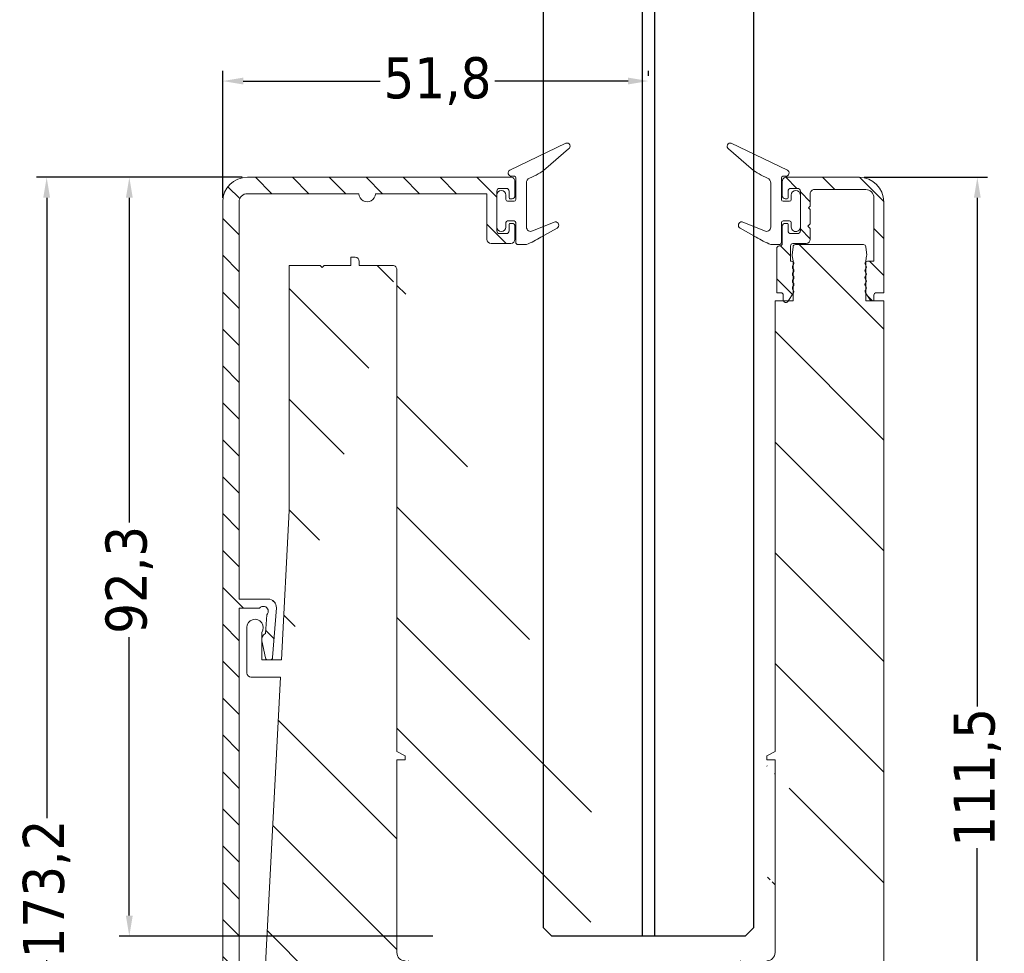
# Model space of a CAD drawing. Header units: millimetres. Extents: x -1769 to 4940, y 2360 to 9272.
import ezdxf

# ---------------------------------------------------------------- set-up
doc = ezdxf.new("R2010")
doc.units = ezdxf.units.MM
for name, color, linetype, lineweight in [('CARTER ESTERNO NINFA 166b PICCOLO', 8, 'Continuous', 13), ('CARTER INTERNO NINFA 176 (12+12)', 8, 'Continuous', 9), ('GUARNIZIONI', 7, 'Continuous', 9), ('PROFILO NINFA 166', 8, 'Continuous', 9), ('QUOTE', 5, 'Continuous', 9)]:
    doc.layers.add(name, color=color, linetype=linetype, lineweight=lineweight)
doc.layers.add('VETRO', color=140, linetype='Continuous')
doc.styles.get("Standard").update_dxf_attribs({"font": 'TAHOMA.TTF'})
doc.dimstyles.new('Annotativa millimetri', dxfattribs={"dimscale": 0, "dimtxt": 5, "dimasz": 2.5, "dimexe": 1.25, "dimexo": 0.625, "dimtad": 1, "dimtoh": 1, "dimdec": 1, "dimtxsty": 'Standard', "dimcen": 2.5, "dimclrd": 5, "dimclre": 5, "dimclrt": 7, "dimadec": 0, "dimazin": 0, "dimtfac": 1, "dimtdec": 1, "dimtmove": 0, "dimatfit": 3, "dimfxl": 0, "dimarcsym": 0})

# ---------------------------------------------------------------- blocks, each defined once
blk = doc.blocks.new('*D478')
at = {"layer": 'Defpoints', "color": 0}
for p in [(-1638.99930574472, 9052.016060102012), (-1663.411737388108, 8878.806778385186), (-1640.99917564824, 8878.806778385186)]:
    blk.add_point(p, dxfattribs=at)
at = {"layer": 'QUOTE', "color": 5, "lineweight": -2}
for p, q in [((-1639.62430574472, 9052.016060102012), (-1664.661737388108, 9052.016060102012)), ((-1663.411737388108, 9049.516060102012), (-1663.411737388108, 8974.053919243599)), ((-1663.411737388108, 8881.306778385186), (-1663.411737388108, 8956.7689192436)), ((-1641.62417564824, 8878.806778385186), (-1664.661737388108, 8878.806778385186))]:
    blk.add_line(p, q, dxfattribs=at)
at = {"layer": 'QUOTE', "color": 5}
for points in [[(-1662.995070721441, 9049.516060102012), (-1663.828404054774, 9049.516060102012), (-1663.411737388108, 9052.016060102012)], [(-1663.828404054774, 8881.306778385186), (-1662.995070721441, 8881.306778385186), (-1663.411737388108, 8878.806778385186)]]:
    blk.add_solid(points, dxfattribs=at)
at = {"layer": 'QUOTE', "color": 7, "insert": (-1663.411737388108, 8965.411419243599), "char_height": 5, "attachment_point": 5, "rotation": 90}
blk.add_mtext('173,2', dxfattribs=at)
blk = doc.blocks.new('*D479')
at = {"layer": 'Defpoints', "color": 0}
for p in [(-1638.99930574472, 9052.016060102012), (-1653.357282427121, 8959.67741375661), (-1615.813020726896, 8959.67741375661)]:
    blk.add_point(p, dxfattribs=at)
at = {"layer": 'QUOTE', "color": 5, "lineweight": -2}
for p, q in [((-1639.62430574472, 9052.016060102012), (-1654.607282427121, 9052.016060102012)), ((-1653.357282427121, 9049.516060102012), (-1653.357282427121, 9010.017274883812)), ((-1653.357282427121, 8962.17741375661), (-1653.357282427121, 8996.037274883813)), ((-1616.438020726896, 8959.67741375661), (-1654.607282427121, 8959.67741375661))]:
    blk.add_line(p, q, dxfattribs=at)
at = {"layer": 'QUOTE', "color": 5}
for points in [[(-1652.940615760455, 9049.516060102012), (-1653.773949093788, 9049.516060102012), (-1653.357282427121, 9052.016060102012)], [(-1653.773949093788, 8962.17741375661), (-1652.940615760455, 8962.17741375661), (-1653.357282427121, 8959.67741375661)]]:
    blk.add_solid(points, dxfattribs=at)
at = {"layer": 'QUOTE', "color": 7, "insert": (-1653.357282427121, 9003.027274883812), "char_height": 5, "attachment_point": 5, "rotation": 90}
blk.add_mtext('92,3', dxfattribs=at)
blk = doc.blocks.new('*D480')
at = {"layer": 'Defpoints', "color": 0}
for p in [(-1564.586223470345, 9052.016066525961), (-1568.586012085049, 8940.490141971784), (-1550.210085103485, 8940.490141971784)]:
    blk.add_point(p, dxfattribs=at)
at = {"layer": 'QUOTE', "color": 5, "lineweight": -2}
for p, q in [((-1563.961223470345, 9052.016066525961), (-1548.960085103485, 9052.016066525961)), ((-1550.210085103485, 9049.516066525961), (-1550.210085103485, 8987.619366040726)), ((-1550.210085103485, 8942.990141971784), (-1550.210085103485, 8970.389366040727)), ((-1567.961012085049, 8940.490141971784), (-1548.960085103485, 8940.490141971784))]:
    blk.add_line(p, q, dxfattribs=at)
at = {"layer": 'QUOTE', "color": 5}
for points in [[(-1549.793418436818, 9049.516066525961), (-1550.626751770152, 9049.516066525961), (-1550.210085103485, 9052.016066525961)], [(-1550.626751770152, 8942.990141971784), (-1549.793418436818, 8942.990141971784), (-1550.210085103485, 8940.490141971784)]]:
    blk.add_solid(points, dxfattribs=at)
at = {"layer": 'QUOTE', "color": 7, "insert": (-1550.210085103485, 8979.004366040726), "char_height": 5, "attachment_point": 5, "rotation": 90}
blk.add_mtext('111,5', dxfattribs=at)
blk = doc.blocks.new('*D481')
at = {"layer": 'Defpoints', "color": 0}
for p in [(-1590.200112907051, 9063.721358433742), (-1590.200112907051, 9063.721358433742), (-1641.999297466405, 9048.869267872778)]:
    blk.add_point(p, dxfattribs=at)
at = {"layer": 'QUOTE', "color": 5, "lineweight": -2}
for p, q in [((-1641.999297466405, 9049.494267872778), (-1641.999297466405, 9064.971358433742)), ((-1590.200112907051, 9064.346358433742), (-1590.200112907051, 9064.971358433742)), ((-1639.499297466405, 9063.721358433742), (-1622.839481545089, 9063.721358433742)), ((-1592.700112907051, 9063.721358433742), (-1608.909481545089, 9063.721358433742))]:
    blk.add_line(p, q, dxfattribs=at)
at = {"layer": 'QUOTE', "color": 5}
for points in [[(-1639.499297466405, 9064.138025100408), (-1639.499297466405, 9063.304691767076), (-1641.999297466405, 9063.721358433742)], [(-1592.700112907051, 9063.304691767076), (-1592.700112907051, 9064.138025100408), (-1590.200112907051, 9063.721358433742)]]:
    blk.add_solid(points, dxfattribs=at)
at = {"layer": 'QUOTE', "color": 7, "insert": (-1615.874481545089, 9063.721358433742), "char_height": 5, "attachment_point": 5}
blk.add_mtext('51,8', dxfattribs=at)

msp = doc.modelspace()

# ---------------------------------------------------------------- hatches: boundary and pattern name
at = {"layer": 'CARTER ESTERNO NINFA 166b PICCOLO'}
h = msp.add_hatch(dxfattribs=at)
h.set_pattern_fill('ANSI31', color=256, angle=180, style=0)
h.set_pattern_definition([(135, (-2391.406047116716, 9672.331517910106), (2.245064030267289, 2.245064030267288), [])])
edge = h.paths.add_edge_path()
edge.add_line((-1570.737069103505, 9048.310578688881), (-1570.537069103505, 9048.11057868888))
edge.add_line((-1570.537069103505, 9048.11057868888), (-1570.537069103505, 9046.36057868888))
edge.add_line((-1570.537069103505, 9046.36057868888), (-1570.837069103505, 9046.060578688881))
edge.add_line((-1570.837069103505, 9046.060578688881), (-1570.537069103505, 9045.760578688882))
edge.add_line((-1570.537069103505, 9045.76057868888), (-1570.537069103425, 9044.455090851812))
edge.add_arc((-1571.037069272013, 9044.455091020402), 0.5000001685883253, 270.00001931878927, 359.9999806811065, ccw=False)
edge.add_line((-1571.037069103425, 9043.955090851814), (-1572.637082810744, 9043.955090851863))
edge.add_arc((-1572.637082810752, 9043.655090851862), 0.3000000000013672, 89.99999999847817, 179.9999641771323)
edge.add_line((-1572.937082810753, 9043.655091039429), (-1572.937083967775, 9041.804513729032))
edge.add_line((-1572.937083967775, 9041.804513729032), (-1572.82340914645, 9041.804513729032))
edge.add_arc((-1572.823409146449, 9041.50451372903), 0.3000000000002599, -6.799041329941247e-10, 90.00000000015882, ccw=False)
edge.add_line((-1572.523409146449, 9041.504513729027), (-1572.611277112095, 9041.292381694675))
edge.add_arc((-1572.399145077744, 9041.080249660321), 0.299999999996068, 134.9999999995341, 225.0000000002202)
edge.add_arc((-1572.823409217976, 9040.655985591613), 0.3000000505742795, -44.9999903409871, 44.99999034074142, ccw=False)
edge.add_arc((-1572.399145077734, 9040.231721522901), 0.30000000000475, 135.0000000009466, 224.999999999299)
edge.add_arc((-1572.823409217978, 9039.807457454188), 0.3000000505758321, -44.99999034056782, 44.99999034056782, ccw=False)
edge.add_arc((-1572.39914507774, 9039.383193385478), 0.2999999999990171, 135.0000000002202, 224.9999999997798)
edge.add_arc((-1572.823409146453, 9038.958929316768), 0.3000000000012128, -44.99999999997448, 44.99999999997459, ccw=False)
edge.add_arc((-1572.399145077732, 9038.534665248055), 0.3000000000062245, 135.0000000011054, 224.9999999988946)
edge.add_arc((-1572.823409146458, 9038.110401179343), 0.3000000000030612, -33.2359422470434, 44.99999999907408, ccw=False)
edge.add_line((-1572.572482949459, 9037.9459747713), (-1573.260350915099, 9036.896240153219))
edge.add_arc((-1573.51127711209, 9037.060666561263), 0.2999999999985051, 180.0000000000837, 326.76405775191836, ccw=False)
edge.add_line((-1573.811277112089, 9037.060666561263), (-1573.811277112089, 9037.661815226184))
edge.add_arc((-1574.111277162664, 9037.661815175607), 0.3000000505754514, 9.659304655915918e-06, 89.99630967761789)
edge.add_line((-1574.111257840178, 9037.96181522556), (-1574.611277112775, 9037.961864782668))
edge.add_line((-1574.611277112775, 9037.961864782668), (-1574.611277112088, 9043.355090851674))
edge.add_arc((-1574.31127711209, 9043.355090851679), 0.2999999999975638, 89.99999999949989, 180.0000000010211, ccw=False)
edge.add_line((-1574.311277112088, 9043.655090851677), (-1574.237082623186, 9043.655090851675))
edge.add_arc((-1574.237082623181, 9043.95509085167), 0.2999999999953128, 269.9999999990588, 359.9999641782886)
edge.add_line((-1573.937082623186, 9043.955090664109), (-1573.937081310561, 9046.0545498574))
edge.add_arc((-1573.587082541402, 9046.054549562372), 0.3499987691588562, 90.00004829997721, 179.9999517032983, ccw=False)
edge.add_line((-1573.587082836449, 9046.404548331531), (-1573.337084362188, 9046.404548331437))
edge.add_arc((-1573.337084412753, 9046.304548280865), 0.1000000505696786, 2.8975103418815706e-05, 89.9999710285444, ccw=False)
edge.add_line((-1573.237084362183, 9046.304548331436), (-1573.237084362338, 9045.505090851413))
edge.add_arc((-1572.887084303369, 9045.505090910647), 0.3500000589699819, 180.0000096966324, 269.9999903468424)
edge.add_line((-1572.887084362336, 9045.155090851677), (-1572.087069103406, 9045.155090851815))
edge.add_arc((-1572.087069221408, 9045.5050909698), 0.3500001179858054, 270.0000193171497, 359.9999806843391)
edge.add_line((-1571.737069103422, 9045.505090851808), (-1571.737069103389, 9050.305090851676))
edge.add_arc((-1572.08706928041, 9050.305090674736), 0.3500001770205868, 2.896548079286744e-05, 89.99997102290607)
edge.add_line((-1572.087069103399, 9050.655090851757), (-1572.887084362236, 9050.655090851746))
edge.add_arc((-1572.887084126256, 9050.305090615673), 0.3500002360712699, 90.00003863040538, 179.9999613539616)
edge.add_line((-1573.237084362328, 9050.305090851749), (-1573.237084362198, 9049.505633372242))
edge.add_arc((-1573.33708449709, 9049.505633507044), 0.1000001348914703, 270.0000772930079, 359.9999227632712, ccw=False)
edge.add_line((-1573.337084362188, 9049.405633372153), (-1573.587082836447, 9049.405633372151))
edge.add_arc((-1573.587082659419, 9049.755632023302), 0.3499986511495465, 180.0000289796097, 269.9999710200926, ccw=False)
edge.add_line((-1573.937081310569, 9049.755631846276), (-1573.937082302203, 9051.5160662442))
edge.add_arc((-1573.437082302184, 9051.516066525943), 0.5000000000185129, 90.00000000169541, 180.0000322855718, ccw=False)
edge.add_line((-1573.437082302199, 9052.016066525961), (-1564.586223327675, 9052.016066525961))
edge.add_arc((-1564.586223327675, 9049.016066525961), 3.000000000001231, 6.0822458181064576e-12, 89.99999999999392, ccw=False)
edge.add_line((-1561.586223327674, 9049.016066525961), (-1561.586223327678, 9037.96187304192))
edge.add_line((-1561.586223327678, 9037.96187304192), (-1562.486223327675, 9037.961815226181))
edge.add_arc((-1562.486223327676, 9037.661815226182), 0.3000000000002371, 89.99999999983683, 179.9999999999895)
edge.add_line((-1562.786223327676, 9037.661815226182), (-1562.786223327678, 9036.961873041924))
edge.add_line((-1562.786223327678, 9036.961873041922), (-1563.180157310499, 9036.961873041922))
edge.add_line((-1563.180157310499, 9036.961873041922), (-1563.825017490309, 9037.945974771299))
edge.add_arc((-1563.574091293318, 9038.110401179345), 0.2999999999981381, 134.999999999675, 213.2359422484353, ccw=False)
edge.add_arc((-1563.998355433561, 9038.534665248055), 0.3000000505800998, 315.0000096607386, 404.999990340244)
edge.add_arc((-1563.574091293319, 9038.958929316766), 0.2999999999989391, 134.9999999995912, 224.9999999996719, ccw=False)
edge.add_arc((-1563.99835536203, 9039.383193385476), 0.2999999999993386, 315.0000000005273, 404.999999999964)
edge.add_arc((-1563.574091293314, 9039.807457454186), 0.3000000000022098, 134.9999999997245, 224.9999999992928, ccw=False)
edge.add_arc((-1563.998355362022, 9040.231721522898), 0.2999999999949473, 314.9999999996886, 405.0000000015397)
edge.add_arc((-1563.57409129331, 9040.655985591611), 0.3000000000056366, 135.0000000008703, 224.9999999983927, ccw=False)
edge.add_arc((-1563.99835536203, 9041.080249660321), 0.2999999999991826, 315.0000000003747, 405.000000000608)
edge.add_line((-1563.786223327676, 9041.292381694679), (-1563.874091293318, 9041.50451372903))
edge.add_arc((-1563.574091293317, 9041.50451372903), 0.3000000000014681, 90.00000000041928, 179.9999999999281, ccw=False)
edge.add_line((-1563.574091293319, 9041.804513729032), (-1562.786223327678, 9041.804513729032))
edge.add_line((-1562.786223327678, 9041.804513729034), (-1562.786223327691, 9049.516066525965))
edge.add_arc((-1563.786223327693, 9049.516066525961), 1.000000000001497, 8.579228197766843e-11, 90.00000000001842)
edge.add_line((-1563.786223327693, 9050.516066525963), (-1570.037069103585, 9050.516066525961))
edge.add_arc((-1570.037069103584, 9050.01606652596), 0.5000000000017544, 90.00000000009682, 180.0000000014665)
edge.add_line((-1570.537069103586, 9050.016066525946), (-1570.537069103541, 9048.510578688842))
edge.add_line((-1570.537069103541, 9048.510578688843), (-1570.737069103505, 9048.310578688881))
at = {"layer": 'CARTER INTERNO NINFA 176 (12+12)'}
h = msp.add_hatch(dxfattribs=at)
h.set_pattern_fill('ANSI31', color=256, angle=180, style=0)
h.set_pattern_definition([(135, (-3547.388000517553, 9654.753590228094), (2.245064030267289, 2.245064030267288), [])])
edge = h.paths.add_edge_path()
edge.add_line((-1609.857094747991, 9050.01614724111), (-1609.857094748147, 9044.455171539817))
edge.add_arc((-1609.357094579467, 9044.455171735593), 0.500000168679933, 180.0000224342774, 269.9999766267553)
edge.add_line((-1609.357094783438, 9043.955171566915), (-1606.957081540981, 9043.955171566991))
edge.add_line((-1606.957081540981, 9043.955171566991), (-1606.957081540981, 9043.955171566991))
edge.add_arc((-1606.957081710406, 9044.455171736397), 0.5000001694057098, 270.0000194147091, 359.9999830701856)
edge.add_line((-1606.457081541, 9044.455171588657), (-1606.457082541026, 9046.054630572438))
edge.add_line((-1606.457082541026, 9046.054630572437), (-1606.457082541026, 9046.054630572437))
edge.add_arc((-1606.807081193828, 9046.054630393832), 0.3499986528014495, 2.923838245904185e-05, 89.99995911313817)
edge.add_line((-1606.807080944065, 9046.404629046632), (-1607.05707953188, 9046.404629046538))
edge.add_arc((-1607.0570794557, 9046.30462901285), 0.1000000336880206, 90.00004364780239, 179.9999806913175)
edge.add_line((-1607.157079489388, 9046.30462904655), (-1607.157079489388, 9046.30462904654))
edge.add_line((-1607.157079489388, 9046.304629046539), (-1607.157079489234, 9045.505171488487))
edge.add_arc((-1607.507079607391, 9045.505171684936), 0.3500001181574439, 270.0000280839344, 359.999967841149, ccw=False)
edge.add_line((-1607.507079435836, 9045.155171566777), (-1608.307094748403, 9045.155171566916))
edge.add_line((-1608.307094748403, 9045.155171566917), (-1608.307094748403, 9045.155171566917))
edge.add_arc((-1608.307094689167, 9045.505171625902), 0.3500000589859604, 180.0000424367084, 269.9999903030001, ccw=False)
edge.add_line((-1608.657094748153, 9045.505171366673), (-1608.657094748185, 9050.30517156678))
edge.add_line((-1608.657094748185, 9050.30517156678), (-1608.657094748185, 9050.30517156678))
edge.add_arc((-1608.307094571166, 9050.30517138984), 0.350000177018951, 90.00002401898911, 179.9999710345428, ccw=False)
edge.add_line((-1608.30709471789, 9050.65517156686), (-1608.30709471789, 9050.65517156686))
edge.add_line((-1608.30709471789, 9050.65517156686), (-1607.507079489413, 9050.655171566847))
edge.add_line((-1607.507079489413, 9050.655171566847), (-1607.507079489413, 9050.655171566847))
edge.add_arc((-1607.507079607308, 9050.305171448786), 0.3500001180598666, 3.685067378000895e-05, 89.99998070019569, ccw=False)
edge.add_line((-1607.157079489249, 9050.305171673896), (-1607.157079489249, 9050.305171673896))
edge.add_line((-1607.157079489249, 9050.305171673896), (-1607.157079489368, 9049.505714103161))
edge.add_line((-1607.157079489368, 9049.505714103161), (-1607.157079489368, 9049.505714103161))
edge.add_arc((-1607.0570793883, 9049.505714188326), 0.1000001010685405, 180.000048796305, 269.9999083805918)
edge.add_line((-1607.057079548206, 9049.405714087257), (-1606.807080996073, 9049.405714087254))
edge.add_arc((-1606.807081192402, 9049.75571273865), 0.3499986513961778, 270.0000321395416, 360.0000151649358)
edge.add_line((-1606.457082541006, 9049.755712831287), (-1606.457081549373, 9051.516147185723))
edge.add_arc((-1606.957081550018, 9051.516147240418), 0.5000000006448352, 359.9999937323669, 449.9999992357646)
edge.add_line((-1606.957081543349, 9052.016147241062), (-1638.999306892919, 9052.016060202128))
edge.add_arc((-1638.999296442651, 9049.016059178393), 3.000001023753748, 90.00019958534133, 180.0000177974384)
edge.add_line((-1641.999297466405, 9049.016058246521), (-1641.999175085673, 8879.806777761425))
edge.add_line((-1641.999175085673, 8879.806777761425), (-1641.99917508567, 8879.806777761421))
edge.add_arc((-1640.99917508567, 8879.806778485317), 1.000000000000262, 180.0000414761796, 269.9999738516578)
edge.add_line((-1640.999175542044, 8878.806778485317), (-1640.999175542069, 8878.806778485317))
edge.add_line((-1640.999175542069, 8878.806778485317), (-1640.499289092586, 8878.80677825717))
edge.add_line((-1640.499289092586, 8878.80677825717), (-1640.499289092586, 8878.80677825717))
edge.add_arc((-1640.499288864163, 8879.306778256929), 0.4999999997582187, 269.999973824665, 359.9999806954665)
edge.add_line((-1639.999288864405, 8879.306778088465), (-1639.999288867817, 8880.806777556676))
edge.add_line((-1639.999288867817, 8880.806777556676), (-1639.999288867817, 8880.806777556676))
edge.add_arc((-1639.699288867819, 8880.806777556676), 0.2999999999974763, 89.99998047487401, 179.9999999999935, ccw=False)
edge.add_line((-1639.699288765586, 8881.106777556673), (-1639.699288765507, 8881.106777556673))
edge.add_line((-1639.699288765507, 8881.106777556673), (-1565.586109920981, 8881.106752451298))
edge.add_line((-1565.586109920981, 8881.106752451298), (-1565.586109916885, 8879.306778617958))
edge.add_arc((-1565.08611196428, 8879.306776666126), 0.4999979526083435, 179.9997763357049, 270.000005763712)
edge.add_line((-1565.086111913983, 8878.806778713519), (-1564.086224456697, 8878.80677825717))
edge.add_arc((-1564.086224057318, 8879.306778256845), 0.4999999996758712, 269.9999542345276, 359.999971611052)
edge.add_line((-1563.586224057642, 8879.306778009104), (-1563.586224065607, 8882.80501751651))
edge.add_arc((-1563.88622406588, 8882.805017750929), 0.3000000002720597, 359.9999552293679, 449.4999999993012)
edge.add_line((-1563.883606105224, 8883.10500632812), (-1639.701902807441, 8883.762299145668))
edge.add_arc((-1639.699284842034, 8884.062287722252), 0.2999999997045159, 180.0000433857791, 269.4999990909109, ccw=False)
edge.add_line((-1639.999284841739, 8884.062287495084), (-1639.999288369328, 8917.669424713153))
edge.add_line((-1639.999288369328, 8917.669424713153), (-1637.510072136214, 8917.669424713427))
edge.add_arc((-1637.055514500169, 8917.277782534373), 0.6000052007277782, -46.15142053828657, 139.2521513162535, ccw=False)
edge.add_line((-1636.639857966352, 8916.845074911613), (-1636.806963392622, 8914.591384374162))
edge.add_arc((-1636.459288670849, 8913.870882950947), 0.8000000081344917, 115.7594239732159, 192.0685077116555)
edge.add_line((-1637.241607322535, 8913.703618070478), (-1636.793273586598, 8911.606700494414))
edge.add_arc((-1636.499903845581, 8911.669424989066), 0.3000002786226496, 192.0685285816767, 269.9999599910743)
edge.add_line((-1636.499904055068, 8911.369424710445), (-1636.221423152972, 8911.369424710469))
edge.add_line((-1636.221423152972, 8911.369424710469), (-1636.221423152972, 8911.369424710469))
edge.add_arc((-1636.221423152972, 8911.669424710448), 0.2999999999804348, 270.0000000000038, 355.7594235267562)
edge.add_line((-1635.922244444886, 8911.647241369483), (-1635.922244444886, 8911.647241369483))
edge.add_line((-1635.922244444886, 8911.647241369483), (-1635.473782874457, 8917.695480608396))
edge.add_arc((-1636.471045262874, 8917.76942471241), 1.000000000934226, 355.7594445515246, 450.00001189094)
edge.add_line((-1636.47104547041, 8918.769424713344), (-1639.999280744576, 8918.769424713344))
edge.add_line((-1639.999280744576, 8918.769424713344), (-1639.999288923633, 8999.593086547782))
edge.add_line((-1639.999288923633, 8999.593086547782), (-1637.510072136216, 8999.593086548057))
edge.add_arc((-1637.055514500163, 8999.20144436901), 0.6000052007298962, -46.151420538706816, 139.2521513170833, ccw=False)
edge.add_line((-1636.639857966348, 8998.768736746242), (-1636.806963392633, 8996.515046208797))
edge.add_arc((-1636.459288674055, 8995.794544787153), 0.8000000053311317, 115.7594238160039, 192.0685218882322)
edge.add_line((-1637.241607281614, 8995.627279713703), (-1636.793273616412, 8993.530362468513))
edge.add_line((-1636.793273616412, 8993.530362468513), (-1636.793273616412, 8993.530362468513))
edge.add_arc((-1636.499904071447, 8993.593086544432), 0.2999999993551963, 192.0684582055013, 269.9999818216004)
edge.add_line((-1636.499904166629, 8993.293086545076), (-1636.221423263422, 8993.2930865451))
edge.add_arc((-1636.22142315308, 8993.593086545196), 0.3000000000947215, 269.9999789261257, 355.7594235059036)
edge.add_line((-1635.922244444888, 8993.570903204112), (-1635.922244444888, 8993.570903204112))
edge.add_line((-1635.922244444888, 8993.570903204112), (-1635.473782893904, 8999.61914218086))
edge.add_line((-1635.473782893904, 8999.619142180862), (-1635.473782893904, 8999.619142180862))
edge.add_arc((-1636.471045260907, 8999.693086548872), 0.9999999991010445, 355.7594293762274, 450.0000099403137)
edge.add_line((-1636.471045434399, 9000.693086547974), (-1639.999250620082, 9000.693086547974))
edge.add_line((-1639.999250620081, 9000.693086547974), (-1639.999297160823, 9049.016612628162))
edge.add_arc((-1638.9992971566, 9049.016060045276), 1.000000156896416, 90.0001928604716, 179.9683393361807, ccw=False)
edge.add_line((-1638.999300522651, 9050.016060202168), (-1625.428197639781, 9050.016078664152))
edge.add_arc((-1624.428197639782, 9050.016080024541), 1.000000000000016, 180.0000779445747, 360.0000779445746)
edge.add_line((-1623.428197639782, 9050.01608138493), (-1609.857094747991, 9050.01614724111))
edge.add_line((-1608.307094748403, 9045.155171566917), (-1608.307094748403, 9045.155171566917))
edge.add_line((-1607.157079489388, 9046.30462904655), (-1607.157079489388, 9046.30462904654))
edge.add_line((-1606.457082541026, 9046.054630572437), (-1606.457082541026, 9046.054630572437))
edge.add_line((-1609.857094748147, 9044.455171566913), (-1609.857094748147, 9044.455171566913))
at = {"layer": 'PROFILO NINFA 166'}
h = msp.add_hatch(dxfattribs=at)
h.set_pattern_fill('ANSI31', color=256, scale=3, angle=180, style=0)
h.set_pattern_definition([(135, (-1936.230747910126, 10499.24774833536), (6.735192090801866, 6.735192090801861), [])])
edge = h.paths.add_edge_path()
edge.add_line((-1563.786223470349, 9036.961873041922), (-1561.586223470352, 9036.961873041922))
edge.add_line((-1563.786223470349, 9041.802687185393), (-1563.786223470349, 9036.961873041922))
edge.add_line((-1563.781665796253, 9041.854781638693), (-1563.786223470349, 9041.802687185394))
edge.add_line((-1563.673078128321, 9042.470612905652), (-1563.781665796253, 9041.854781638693))
edge.add_line((-1563.670023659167, 9042.552701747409), (-1563.673078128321, 9042.470612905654))
edge.add_line((-1563.770567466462, 9043.558766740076), (-1563.670023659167, 9042.552701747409))
edge.add_arc((-1564.069080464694, 9043.528934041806), 0.2999999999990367, 5.70705813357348, 90.00000000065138)
edge.add_line((-1572.328420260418, 9043.828934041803), (-1564.069080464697, 9043.828934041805))
edge.add_arc((-1572.328420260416, 9043.528934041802), 0.3000000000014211, 90.00000000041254, 174.2929418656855)
edge.add_line((-1572.727477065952, 9042.552701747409), (-1572.62693325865, 9043.558766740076))
edge.add_line((-1572.724422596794, 9042.470612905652), (-1572.727477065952, 9042.552701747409))
edge.add_line((-1572.615834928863, 9041.854781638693), (-1572.724422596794, 9042.470612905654))
edge.add_line((-1572.611277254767, 9041.802687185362), (-1572.615834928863, 9041.854781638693))
edge.add_line((-1572.611277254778, 9036.961873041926), (-1572.611277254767, 9041.802687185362))
edge.add_line((-1574.81127725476, 9036.96187304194), (-1572.611277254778, 9036.961873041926))
edge.add_line((-1583.313061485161, 8954.677413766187), (-1583.313061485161, 8956.677413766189))
edge.add_line((-1568.586012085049, 8950.490141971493), (-1568.586012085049, 8947.740267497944))
edge.add_arc((-1569.586012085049, 8949.12873818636), 1.689206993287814, 53.70138050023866, 126.2986194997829)
edge.add_line((-1570.586012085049, 8950.490141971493), (-1570.586012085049, 8952.49026749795))
edge.add_line((-1570.586012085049, 8952.490267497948), (-1573.086012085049, 8952.490267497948))
edge.add_line((-1573.086012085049, 8952.490267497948), (-1573.086012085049, 8948.717387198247))
edge.add_arc((-1577.346428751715, 8948.717383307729), 4.260416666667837, 5.232455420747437e-05, 40.06798704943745)
edge.add_line((-1577.424297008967, 8951.45979708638), (-1574.086012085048, 8951.45979708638))
edge.add_line((-1577.424297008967, 8951.45979708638), (-1575.656252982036, 8952.902658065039))
edge.add_line((-1575.812990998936, 8981.629239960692), (-1574.812975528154, 8982.129247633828))
edge.add_line((-1575.812990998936, 8981.129239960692), (-1575.812990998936, 8981.629239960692))
edge.add_line((-1574.812992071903, 8981.129249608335), (-1575.812990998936, 8981.129239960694))
edge.add_line((-1574.813061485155, 8957.677410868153), (-1574.812992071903, 8981.129249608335))
edge.add_arc((-1575.813061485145, 8957.677413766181), 0.9999999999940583, 269.9999999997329, 359.9998339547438)
edge.add_arc((-1576.288513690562, 8953.677413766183), 1.000000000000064, 309.2171111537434, 449.9999999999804)
edge.add_line((-1568.586012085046, 8947.740267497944), (-1561.586223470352, 8947.740267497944))
edge.add_line((-1583.313061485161, 8956.677413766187), (-1575.81306148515, 8956.677413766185))
edge.add_line((-1576.288513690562, 8954.677413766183), (-1583.313061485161, 8954.677413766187))
edge.add_line((-1561.586223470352, 9036.961873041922), (-1561.586223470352, 8947.740267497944))
edge.add_line((-1574.812975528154, 8982.12924763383), (-1574.81127725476, 9036.96187304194))
h = msp.add_hatch(dxfattribs=at)
h.set_pattern_fill('ANSI31', color=256, scale=3, angle=180, style=0)
h.set_pattern_definition([(135, (-1936.230747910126, 10499.24774833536), (6.735192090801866, 6.735192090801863), [])])
edge = h.paths.add_edge_path()
edge.add_line((-1633.89536397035, 9041.273475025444), (-1630.14536474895, 9041.273476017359))
edge.add_line((-1633.89536397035, 9011.4923825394), (-1633.89536397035, 9041.273475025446))
edge.add_line((-1633.896046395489, 9011.466268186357), (-1633.89536397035, 9011.4923825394))
edge.add_line((-1634.846505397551, 8993.293086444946), (-1633.896046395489, 9011.466268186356))
edge.add_line((-1637.259288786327, 8993.293086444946), (-1634.846505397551, 8993.293086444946))
edge.add_line((-1637.259288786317, 8996.632800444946), (-1637.259288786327, 8993.293086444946))
edge.add_arc((-1638.059288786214, 8997.232800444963), 0.9999999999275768, -36.86989765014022, 180.0000000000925, ccw=False)
edge.add_line((-1639.059288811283, 8991.690291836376), (-1639.059288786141, 8997.232800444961))
edge.add_arc((-1638.559288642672, 8991.690292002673), 0.500000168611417, 180.0000190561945, 269.9999806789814, ccw=False)
edge.add_line((-1634.956481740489, 8991.190291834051), (-1638.55928881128, 8991.19029183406))
edge.add_arc((-1621.312987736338, 9040.773479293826), 0.4999999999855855, 1.4266222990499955e-05, 90.0000224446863, ccw=False)
edge.add_line((-1625.395363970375, 9041.273476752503), (-1621.312987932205, 9041.27347929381))
edge.add_line((-1625.395363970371, 9041.773476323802), (-1625.395363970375, 9041.273476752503))
edge.add_arc((-1625.895363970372, 9041.7734763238), 0.5000000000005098, 1.6257217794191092e-10, 89.99999999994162, ccw=False)
edge.add_line((-1626.395363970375, 9042.273476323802), (-1625.895363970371, 9042.2734763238))
edge.add_line((-1626.395363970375, 9041.273477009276), (-1626.395363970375, 9042.273476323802))
edge.add_line((-1629.645363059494, 9041.273476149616), (-1626.395363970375, 9041.273477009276))
edge.add_line((-1629.89536397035, 9041.023475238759), (-1629.645363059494, 9041.273476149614))
edge.add_line((-1630.14536474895, 9041.273476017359), (-1629.89536397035, 9041.023475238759))
edge.add_arc((-1613.618836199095, 8946.677415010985), 1.00000124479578, 210.9588446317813, 269.9999596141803, ccw=False)
edge.add_line((-1618.675551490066, 8953.162992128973), (-1614.476374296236, 8946.162992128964))
edge.add_arc((-1617.818014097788, 8953.677413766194), 0.9999999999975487, 89.99999999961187, 210.9588042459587, ccw=False)
edge.add_line((-1612.299450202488, 8954.677413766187), (-1617.818014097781, 8954.677413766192))
edge.add_line((-1612.299450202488, 8956.677413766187), (-1612.299450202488, 8954.677413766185))
edge.add_line((-1619.812966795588, 8956.677413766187), (-1612.299450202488, 8956.677413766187))
edge.add_arc((-1619.812966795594, 8957.677413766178), 0.9999999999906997, 180.0000166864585, 270.0000000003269, ccw=False)
edge.add_line((-1620.812973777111, 8981.129239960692), (-1620.812966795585, 8957.677413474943))
edge.add_line((-1619.812974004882, 8981.129239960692), (-1620.812973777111, 8981.129239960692))
edge.add_line((-1619.812974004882, 8981.629239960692), (-1619.812974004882, 8981.129239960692))
edge.add_line((-1620.812974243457, 8982.129240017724), (-1619.812974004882, 8981.629239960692))
edge.add_line((-1637.259288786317, 8914.70913861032), (-1637.259288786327, 8911.369424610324))
edge.add_arc((-1638.059288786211, 8915.309138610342), 0.9999999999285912, -36.86989765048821, 180.0000000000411, ccw=False)
edge.add_line((-1639.05928881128, 8909.766630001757), (-1639.059288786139, 8915.30913861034))
edge.add_arc((-1638.559288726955, 8909.766630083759), 0.5000000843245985, 180.0000093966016, 269.9999903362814, ccw=False)
edge.add_arc((-1629.146219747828, 8911.869424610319), 0.4999999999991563, -89.99999999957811, 34.52385866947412, ccw=False)
edge.add_line((-1627.70264562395, 8909.003774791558), (-1627.944752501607, 8909.266629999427))
edge.add_arc((-1627.481983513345, 8909.207019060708), 0.2999999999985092, 222.6471037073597, 312.6471037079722, ccw=False)
edge.add_line((-1626.984523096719, 8909.257349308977), (-1627.278739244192, 8908.986356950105))
edge.add_arc((-1626.781278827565, 8909.036687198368), 0.3000000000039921, 42.64710370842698, 132.6471037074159, ccw=False)
edge.add_line((-1624.392677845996, 8906.886202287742), (-1626.56061671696, 8909.239931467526))
edge.add_line((-1624.03942252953, 8906.871687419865), (-1624.392677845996, 8906.886202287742))
edge.add_line((-1624.053937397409, 8906.518432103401), (-1624.03942252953, 8906.871687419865))
edge.add_line((-1621.88599852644, 8904.16470292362), (-1624.053937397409, 8906.5184321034))
edge.add_arc((-1622.106660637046, 8903.961458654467), 0.3000000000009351, -47.35289629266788, 42.647103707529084, ccw=False)
edge.add_line((-1622.197632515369, 8903.46980418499), (-1621.903416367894, 8903.74079654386))
edge.add_arc((-1621.994388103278, 8903.249142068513), 0.3000001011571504, 132.6471230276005, 222.6470843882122, ccw=False)
edge.add_line((-1622.079554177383, 8902.898789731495), (-1622.21505035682, 8903.045897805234))
edge.add_arc((-1621.711783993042, 8903.23753018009), 0.5000000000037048, 222.6471037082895, 312.64710370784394, ccw=False)
edge.add_line((-1620.93241273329, 8903.275609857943), (-1621.373043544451, 8902.869759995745))
edge.add_line((-1637.259288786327, 8911.369424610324), (-1629.146219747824, 8911.369424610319))
edge.add_line((-1627.944752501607, 8909.266629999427), (-1638.559288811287, 8909.266629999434))
edge.add_arc((-1587.539715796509, 8940.490280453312), 50.00004515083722, 177.0061709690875, 214.523841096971, ccw=False)
edge.add_line((-1613.618836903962, 8945.677413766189), (-1586.696189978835, 8945.677413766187))
edge.add_arc((-1587.539749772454, 8940.490294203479), 50.00002670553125, 228.0984337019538, 269.9999863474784, ccw=False)
edge.add_line((-1637.471519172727, 8943.101702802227), (-1634.956481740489, 8991.190291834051))
edge.add_line((-1620.812987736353, 9040.773479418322), (-1620.812974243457, 8982.129240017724))
edge.add_line((-1561.586223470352, 8933.240267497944), (-1561.586223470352, 8890.490267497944))
edge.add_line((-1577.043006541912, 8890.490267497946), (-1587.539761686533, 8890.490267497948))
edge.add_line((-1576.793006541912, 8890.740267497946), (-1577.043006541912, 8890.490267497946))
edge.add_line((-1576.543006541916, 8890.490267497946), (-1576.793006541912, 8890.740267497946))
edge.add_line((-1561.586223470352, 8890.490267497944), (-1576.543006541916, 8890.490267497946))
edge.add_line((-1568.586012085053, 8933.240267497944), (-1561.586223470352, 8933.240267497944))
edge.add_arc((-1569.586012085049, 8931.851545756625), 1.689206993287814, 233.7013805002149, 306.2986194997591)
edge.add_line((-1568.586012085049, 8930.490141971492), (-1568.586012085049, 8933.240267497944))
edge.add_line((-1573.086012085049, 8932.262896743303), (-1573.086012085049, 8928.490267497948))
edge.add_line((-1573.086012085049, 8928.490267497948), (-1570.586012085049, 8928.490267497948))
edge.add_line((-1570.586012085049, 8928.490267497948), (-1570.586012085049, 8930.490141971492))
edge.add_arc((-1577.346428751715, 8932.262900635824), 4.260416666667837, 319.93201295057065, 359.9999476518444, ccw=False)
edge.add_line((-1574.086012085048, 8929.520486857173), (-1584.086012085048, 8929.520486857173))
edge.add_arc((-1580.82559541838, 8932.262900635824), 4.260416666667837, 179.9999999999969, 220.0679870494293, ccw=False)
edge.add_line((-1585.086012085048, 8932.262899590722), (-1585.086012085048, 8934.490141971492))
edge.add_line((-1585.883461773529, 8934.490141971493), (-1585.086012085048, 8934.490141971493))
edge.add_line((-1585.883461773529, 8934.490141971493), (-1586.883461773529, 8935.490141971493))
edge.add_line((-1586.883461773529, 8935.490141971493), (-1586.883461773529, 8945.490141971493))
edge.add_line((-1586.883461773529, 8945.490141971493), (-1586.696189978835, 8945.677413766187))

# ---------------------------------------------------------------- linework, layer by layer
at = {"layer": 'CARTER ESTERNO NINFA 166b PICCOLO'}
msp.add_lwpolyline([(-1570.737069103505, 9048.310578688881), (-1570.537069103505, 9048.11057868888), (-1570.537069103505, 9046.36057868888), (-1570.837069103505, 9046.060578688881), (-1570.537069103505, 9045.76057868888), (-1570.537069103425, 9044.455090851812, -0.4142133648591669), (-1571.037069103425, 9043.955090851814), (-1572.637082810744, 9043.955090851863, 0.4142133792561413), (-1572.937082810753, 9043.655091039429), (-1572.937083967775, 9041.804513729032), (-1572.82340914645, 9041.804513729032, -0.4142135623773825), (-1572.523409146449, 9041.504513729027), (-1572.611277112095, 9041.292381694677, 0.4142135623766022), (-1572.611277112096, 9040.868117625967, -0.4142134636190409), (-1572.611277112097, 9040.443853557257, 0.4142135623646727), (-1572.611277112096, 9040.019589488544, -0.4142134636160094), (-1572.611277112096, 9039.595325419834, 0.4142135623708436), (-1572.611277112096, 9039.171061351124, -0.4142135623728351), (-1572.611277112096, 9038.74679728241, 0.4142135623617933), (-1572.611277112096, 9038.322533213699, -0.3552775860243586), (-1572.572482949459, 9037.9459747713), (-1573.260350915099, 9036.896240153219, -0.745133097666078), (-1573.811277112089, 9037.060666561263), (-1573.811277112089, 9037.661815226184, 0.4141946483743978), (-1574.111257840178, 9037.96181522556), (-1574.611277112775, 9037.961864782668), (-1574.611277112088, 9043.355090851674, -0.4142135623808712), (-1574.311277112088, 9043.655090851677), (-1574.237082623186, 9043.655090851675, 0.4142133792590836), (-1573.937082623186, 9043.955090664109), (-1573.937081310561, 9046.0545498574, -0.4142130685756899), (-1573.587082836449, 9046.404548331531), (-1573.337084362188, 9046.404548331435, -0.4142132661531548), (-1573.237084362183, 9046.304548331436), (-1573.237084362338, 9045.505090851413, 0.4142134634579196), (-1572.887084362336, 9045.155090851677), (-1572.087069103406, 9045.155090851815, 0.4142133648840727), (-1571.737069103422, 9045.505090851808), (-1571.737069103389, 9050.305090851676, 0.4142132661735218), (-1572.087069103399, 9050.655090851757), (-1572.887084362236, 9050.655090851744, 0.4142131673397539), (-1573.237084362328, 9050.305090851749), (-1573.237084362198, 9049.50563337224, -0.4142127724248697), (-1573.337084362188, 9049.405633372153), (-1573.587082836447, 9049.405633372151, -0.4142132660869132), (-1573.937081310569, 9049.755631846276), (-1573.937082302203, 9051.516066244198, -0.4142137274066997), (-1573.437082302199, 9052.016066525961), (-1564.586223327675, 9052.016066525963, -0.4142135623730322), (-1561.586223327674, 9049.016066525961), (-1561.586223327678, 9037.96187304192), (-1562.486223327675, 9037.961815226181, 0.4142135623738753), (-1562.786223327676, 9037.661815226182), (-1562.786223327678, 9036.961873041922), (-1563.180157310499, 9036.961873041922), (-1563.825017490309, 9037.945974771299, -0.3552775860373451), (-1563.786223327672, 9038.3225332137, 0.4142134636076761), (-1563.786223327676, 9038.746797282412, -0.4142135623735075), (-1563.786223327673, 9039.171061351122, 0.4142135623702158), (-1563.786223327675, 9039.595325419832, -0.4142135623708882), (-1563.786223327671, 9040.019589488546, 0.4142135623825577), (-1563.786223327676, 9040.443853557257, -0.4142135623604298), (-1563.786223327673, 9040.868117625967, 0.4142135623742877), (-1563.786223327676, 9041.292381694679), (-1563.874091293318, 9041.50451372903, -0.4142135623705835), (-1563.574091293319, 9041.804513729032), (-1562.786223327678, 9041.804513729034), (-1562.786223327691, 9049.516066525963, 0.4142135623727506), (-1563.786223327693, 9050.516066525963), (-1570.037069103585, 9050.516066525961, 0.4142135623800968), (-1570.537069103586, 9050.016066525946), (-1570.537069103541, 9048.510578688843)], format="xyb", close=True, dxfattribs=at)
at = {"layer": 'CARTER INTERNO NINFA 176 (12+12)'}
for points in [[(-1609.857094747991, 9050.01614724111), (-1609.857094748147, 9044.455171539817, 0.4142133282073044), (-1609.357094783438, 9043.955171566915), (-1606.957081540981, 9043.955171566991), (-1606.957081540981, 9043.955171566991, 0.4142133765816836), (-1606.457081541, 9044.455171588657), (-1606.457082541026, 9046.054630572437), (-1606.457082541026, 9046.054630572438, 0.4142132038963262), (-1606.807080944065, 9046.404629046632), (-1607.057079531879, 9046.404629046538, 0.4142132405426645), (-1607.157079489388, 9046.30462904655), (-1607.157079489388, 9046.304629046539), (-1607.157079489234, 9045.505171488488, -0.4142132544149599), (-1607.507079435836, 9045.155171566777), (-1608.307094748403, 9045.155171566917), (-1608.307094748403, 9045.155171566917, -0.4142132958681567), (-1608.657094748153, 9045.505171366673), (-1608.657094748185, 9050.30517156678), (-1608.657094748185, 9050.30517156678, -0.4142132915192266), (-1608.30709471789, 9050.65517156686), (-1608.30709471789, 9050.65517156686), (-1607.507079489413, 9050.655171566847), (-1607.507079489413, 9050.655171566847, -0.41421327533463), (-1607.157079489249, 9050.305171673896), (-1607.157079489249, 9050.305171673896), (-1607.157079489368, 9049.505714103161), (-1607.157079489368, 9049.505714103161, 0.414212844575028), (-1607.057079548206, 9049.405714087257), (-1606.807080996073, 9049.405714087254, 0.414213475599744), (-1606.457082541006, 9049.755712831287), (-1606.457081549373, 9051.516147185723, 0.4142135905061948), (-1606.957081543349, 9052.016147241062), (-1638.999306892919, 9052.01606020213, 0.4142126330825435), (-1641.999297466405, 9049.016058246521), (-1641.999175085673, 8879.806777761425)], [(-1639.999280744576, 8918.769424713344), (-1639.999288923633, 8999.593086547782), (-1637.510072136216, 8999.593086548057, -1.048302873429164), (-1636.639857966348, 8998.768736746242), (-1636.806963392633, 8996.515046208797, 0.3458369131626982), (-1637.241607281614, 8995.627279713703), (-1636.793273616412, 8993.530362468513), (-1636.793273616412, 8993.530362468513, 0.3537823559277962), (-1636.499904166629, 8993.293086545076), (-1636.221423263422, 8993.293086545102, 0.3926984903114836), (-1635.922244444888, 8993.570903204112), (-1635.922244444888, 8993.570903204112), (-1635.473782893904, 8999.619142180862), (-1635.473782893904, 8999.619142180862, 0.436061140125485), (-1636.471045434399, 9000.693086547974), (-1639.999250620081, 9000.693086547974), (-1639.999297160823, 9049.016612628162, -0.4140507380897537), (-1638.999300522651, 9050.016060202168), (-1625.428197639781, 9050.016078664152, 1), (-1623.428197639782, 9050.01608138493), (-1609.857094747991, 9050.01614724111)]]:
    msp.add_lwpolyline(points, format="xyb", dxfattribs=at)
at = {"layer": 'GUARNIZIONI'}
for points in [[(-1607.557094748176, 9045.955171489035, -0.9999999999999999), (-1608.657094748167, 9045.955171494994), (-1608.657094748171, 9049.855171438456, -0.9999999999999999), (-1607.557094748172, 9049.855171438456), (-1607.557094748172, 9049.306680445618, 0.4142135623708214), (-1607.357094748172, 9049.106680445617), (-1606.557094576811, 9049.106680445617, 0.4142134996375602), (-1606.357094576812, 9049.306680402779), (-1606.357093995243, 9051.951889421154, 0.3686462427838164), (-1606.525617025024, 9052.149396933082), (-1606.87403111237, 9052.140417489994, -0.7864553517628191), (-1607.076685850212, 9052.891000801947), (-1600.253991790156, 9056.151914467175, -0.8973686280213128), (-1599.930095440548, 9055.464867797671), (-1602.69466936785, 9053.071097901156, -0.07443673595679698), (-1604.665691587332, 9051.91606645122, 0.3334652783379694), (-1605.057115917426, 9051.295770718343), (-1605.057093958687, 9046.00047449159), (-1605.057093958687, 9045.938607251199, 0.544747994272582), (-1604.298260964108, 9045.478741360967), (-1601.564559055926, 9046.589753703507, -0.8065276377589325), (-1601.33214023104, 9045.830662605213), (-1603.284874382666, 9044.725427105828, -0.03447302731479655), (-1605.057094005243, 9043.819813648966), (-1606.057093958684, 9043.81981358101, -0.4142135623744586), (-1606.357093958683, 9044.119813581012), (-1606.357094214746, 9045.11981358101), (-1606.357094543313, 9046.50294692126, 0.4142134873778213), (-1606.557094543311, 9046.702946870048), (-1607.357094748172, 9046.702946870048, 0.4142135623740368), (-1607.557094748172, 9046.502946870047), (-1607.557094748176, 9045.955171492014)], [(-1572.838796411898, 9045.955171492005, 0.9999999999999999), (-1571.738796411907, 9045.955171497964), (-1571.738796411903, 9049.855171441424, 0.9999999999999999), (-1572.838796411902, 9049.855171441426), (-1572.838796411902, 9049.306680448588, -0.4142135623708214), (-1573.038796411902, 9049.106680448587), (-1573.838796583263, 9049.106680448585, -0.4142134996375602), (-1574.038796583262, 9049.306680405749), (-1574.038797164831, 9051.951889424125, -0.3686462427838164), (-1573.87027413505, 9052.149396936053), (-1573.521860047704, 9052.140417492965, 0.7864553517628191), (-1573.319205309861, 9052.891000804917), (-1580.141899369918, 9056.151914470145, 0.8973686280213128), (-1580.465795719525, 9055.464867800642), (-1577.701221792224, 9053.071097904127, 0.07443673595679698), (-1575.730199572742, 9051.916066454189, -0.3334652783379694), (-1575.338775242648, 9051.295770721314), (-1575.338797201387, 9046.00047449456), (-1575.338797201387, 9045.938607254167, -0.544747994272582), (-1576.097630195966, 9045.478741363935), (-1578.831332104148, 9046.589753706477, 0.8065276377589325), (-1579.063750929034, 9045.830662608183), (-1577.111016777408, 9044.725427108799, 0.03447302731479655), (-1575.338797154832, 9043.819813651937), (-1574.33879720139, 9043.819813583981, 0.4142135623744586), (-1574.038797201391, 9044.119813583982), (-1574.038796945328, 9045.11981358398), (-1574.03879661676, 9046.502946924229, -0.4142134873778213), (-1573.838796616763, 9046.702946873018), (-1573.038796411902, 9046.702946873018, -0.4142135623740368), (-1572.838796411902, 9046.502946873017), (-1572.838796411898, 9045.955171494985)]]:
    msp.add_lwpolyline(points, format="xyb", dxfattribs=at)
at = {"layer": 'PROFILO NINFA 166'}
for points in [[(-1575.81306148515, 8956.677413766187, 0.414212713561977), (-1574.813061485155, 8957.677410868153), (-1574.812992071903, 8981.129249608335), (-1575.812990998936, 8981.129239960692), (-1575.812990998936, 8981.629239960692), (-1574.812975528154, 8982.12924763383), (-1574.81127725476, 9036.96187304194), (-1572.611277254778, 9036.961873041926), (-1572.611277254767, 9041.802687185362), (-1572.615834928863, 9041.854781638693), (-1572.724422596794, 9042.470612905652), (-1572.727477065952, 9042.552701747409), (-1572.62693325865, 9043.558766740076, -0.3853313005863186), (-1572.328420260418, 9043.828934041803), (-1564.069080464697, 9043.828934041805, -0.3853313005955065), (-1563.770567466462, 9043.558766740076), (-1563.670023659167, 9042.552701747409), (-1563.673078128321, 9042.470612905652), (-1563.781665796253, 9041.854781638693), (-1563.786223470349, 9041.802687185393), (-1563.786223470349, 9036.961873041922), (-1561.586223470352, 9036.961873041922), (-1561.586223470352, 8890.490267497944)], [(-1637.471519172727, 8943.101702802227), (-1634.956481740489, 8991.190291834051), (-1638.55928881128, 8991.190291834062, -0.4142133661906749), (-1639.059288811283, 8991.690291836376), (-1639.059288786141, 8997.232800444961, -1.387425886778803), (-1637.259288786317, 8996.632800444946), (-1637.259288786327, 8993.293086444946), (-1634.846505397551, 8993.293086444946), (-1633.896046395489, 9011.466268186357), (-1633.89536397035, 9011.4923825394), (-1633.89536397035, 9041.273475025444), (-1630.14536474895, 9041.273476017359), (-1629.89536397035, 9041.023475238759), (-1629.645363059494, 9041.273476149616), (-1626.395363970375, 9041.273477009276), (-1626.395363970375, 9042.273476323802), (-1625.895363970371, 9042.2734763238, -0.4142135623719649), (-1625.395363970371, 9041.773476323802), (-1625.395363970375, 9041.273476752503), (-1621.312987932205, 9041.273479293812, -0.4142136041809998), (-1620.812987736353, 9040.773479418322), (-1620.812974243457, 8982.129240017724), (-1619.812974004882, 8981.629239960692), (-1619.812974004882, 8981.129239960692), (-1620.812973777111, 8981.129239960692), (-1620.812966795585, 8957.677413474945, 0.4142134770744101), (-1619.812966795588, 8956.677413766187)]]:
    msp.add_lwpolyline(points, format="xyb", dxfattribs=at)
at = {"layer": 'VETRO'}
for p, q in [((-1590.942840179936, 8959.68802683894), (-1590.942840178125, 9183.34288385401)), ((-1589.457385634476, 8959.688026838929), (-1589.457385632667, 9183.34288385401))]:
    msp.add_line(p, q, dxfattribs=at)
msp.add_lwpolyline([(-1577.44011290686, 9183.34288385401), (-1577.440112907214, 8960.688026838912), (-1578.440112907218, 8959.688026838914), (-1601.960112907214, 8959.688026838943), (-1602.960112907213, 8960.688026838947), (-1602.960112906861, 9183.34288385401)], dxfattribs=at)

# ---------------------------------------------------------------- dimensions: what is measured, and where the dimension line sits
at = {"layer": 'QUOTE'}
for base, p1, p2, angle, picture, middle in [((-1590.200112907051, 9063.721358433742), (-1641.999297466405, 9048.869267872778), (-1590.200112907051, 9063.721358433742), 180, '*D481', (-1615.874481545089, 9063.721358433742)), ((-1653.357282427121, 8959.67741375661), (-1638.99930574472, 9052.016060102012), (-1615.813020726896, 8959.67741375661), 89.99999999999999, '*D479', (-1653.357282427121, 9003.027274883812)), ((-1550.210085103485, 8940.490141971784), (-1564.586223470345, 9052.016066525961), (-1568.586012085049, 8940.490141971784), 89.99999999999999, '*D480', (-1550.210085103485, 8979.004366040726))]:
    dim = msp.add_linear_dim(base=base, p1=p1, p2=p2, angle=angle, dimstyle='Annotativa millimetri', override={"dimscale": 1, "dimtad": 0, "dimlfac": 1, "dimtxsty": 'Standard', "dimsah": 1, "dimtolj": 0}, dxfattribs=at)
    dim.commit()
    dim.dimension.update_dxf_attribs({"geometry": picture, "text_midpoint": middle, "dimtype": 160})
dim = msp.add_linear_dim(base=(-1663.411737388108, 8878.806778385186), p1=(-1638.99930574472, 9052.016060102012), p2=(-1640.99917564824, 8878.806778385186), angle=89.99999999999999, dimstyle='Annotativa millimetri', override={"dimscale": 1, "dimtad": 0, "dimlfac": 1, "dimtxsty": 'Standard', "dimsah": 1, "dimtolj": 0}, dxfattribs=at)
dim.commit()
dim.dimension.update_dxf_attribs({"geometry": '*D478', "text_midpoint": (-1663.411737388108, 8965.411419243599)})

doc.saveas('drawing.dxf')
